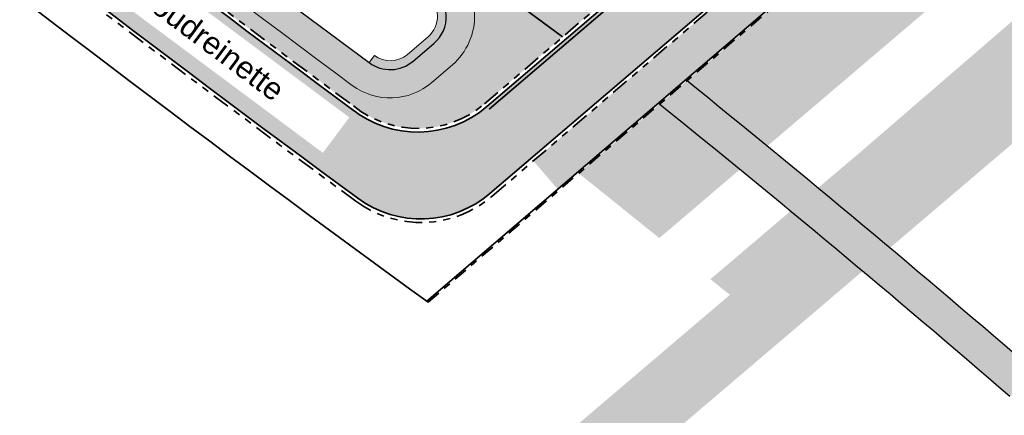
# Model space of a CAD drawing. Header units: metres. Extents: x 104013 to 108981, y 427946 to 428479.
# Tile 7 of 256: x 104446 to 104501, y 428126 to 428148. Entities that reach past the tile are written whole.
import ezdxf

# ---------------------------------------------------------------- set-up
doc = ezdxf.new("R2010")
doc.units = ezdxf.units.M
doc.linetypes.add('VH-OPSLUITBAND', pattern=[10, 4, -2, 2, -2])
doc.linetypes.add('VH-TROTTOIRBAND', pattern=[15, 5, -2, 2, -2, 2, -2])
for name, color, linetype, true_color in [('_BUURTONTSLUITINGSWEG', 30, 'Continuous', 0xff7f00), ('N-WE-VH-RITTERTEGEL', 7, 'Continuous', 0xa5cd98), ('N-WE-VH-VERHARDING-AP_GROEN1', 7, 'Continuous', 0xdbffb8), ('N-WE-VH-VERHARDING-AP_RIJBAAN-ELEMENT', 7, 'Continuous', 0x7f4f3f), ('N-WE-VH-VERHARDING-AP_VOETPAD (TEGELS)', 7, 'Continuous', 0xdbdbdb)]:
    doc.layers.add(name, color=color, linetype=linetype, true_color=true_color)
for name, color, linetype, lineweight in [('B-WE-OG-BEBOUWING_STRAATNAAM-T35', 50, 'Continuous', 35), ('N-WE-GR-GRAS_NATUURLIJKE OEVER-V', 170, 'Continuous', 18), ('N-WE-GW-WATERGANG-G', 90, 'Continuous', 18), ('N-WE-VH-GOOT-G', 170, 'Continuous', 35), ('N-WE-VH-KANTOPSLUITING_OPSLUITBAND-G', 150, 'VH-OPSLUITBAND', 35), ('N-WE-VH-KANTOPSLUITING_TROTTOIRBAND-G', 210, 'VH-TROTTOIRBAND', 35), ('N-WE-VH-VERHARDING-G', 7, 'Continuous', 35)]:
    doc.layers.add(name, color=color, linetype=linetype, lineweight=lineweight)
doc.layers.add('N-WE-GR-GRAS_KRUIDENRIJK-V', color=7, linetype='Continuous', lineweight=18, true_color=0xa5cd98)
doc.layers.add('N-WE-VH-VERHARDING_HALFVERHARDING-V', color=7, linetype='Continuous', lineweight=18, true_color=0xd7aa8c)
doc.layers.add('N-XX-OG-WATER_SLOOT-GV', color=160, linetype='Continuous')
doc.styles.add('NLCS-ISO-M500-T25', font='NLCS-ISO.ttf', dxfattribs={"height": 1.25})

msp = doc.modelspace()

# ---------------------------------------------------------------- hatches: boundary and pattern name
at = {"layer": '_BUURTONTSLUITINGSWEG'}
h = msp.add_hatch(color=256, dxfattribs=at)
h.dxf.hatch_style = 1
edge = h.paths.add_edge_path()
edge.add_arc((104364.2963893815, 428235.4185578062), 6.00000000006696, 204.5982112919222, 226.7316953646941, ccw=False)
edge.add_line((104358.840894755, 428232.9210433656), (104357.4151924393, 428236.0353041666))
edge.add_line((104357.4151924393, 428236.0353041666), (104356.001, 428239.088))
edge.add_line((104356.001, 428239.088), (104352.268, 428237.699))
edge.add_line((104352.268, 428237.699), (104353.8519158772, 428234.209263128))
edge.add_line((104353.8519158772, 428234.209263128), (104355.0381302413, 428231.6181325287))
edge.add_arc((104364.1306212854, 428235.7806565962), 10.00000000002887, 204.5982112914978, 226.7183620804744)
edge.add_arc((105450.9234145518, 429389.7979109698), 1595.204844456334, 226.7183620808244, 227.9174223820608)
edge.add_arc((105113.7158678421, 429019.9443237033), 1094.7128209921, 228.0426349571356, 229.2308489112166)
edge.add_arc((105113.6706884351, 429019.8873391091), 1094.64016116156, 229.2306921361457, 233.642851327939)
edge.add_arc((104468.3065735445, 428143.164714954), 6.000000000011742, 233.6428513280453, 310.5871998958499)
edge.add_line((104472.2102010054, 428138.6082149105), (104472.8850159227, 428139.1863397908))
edge.add_line((104472.8850159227, 428139.1863397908), (104474.5369036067, 428140.6015387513))
edge.add_line((104474.5369036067, 428140.6015387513), (104472.032075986, 428143.5252929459))
edge.add_arc((104468.1284485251, 428148.0817929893), 5.999999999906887, 233.48131564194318, 310.58719989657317, ccw=False)
edge.add_arc((105113.6706884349, 429019.8873391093), 1090.790161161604, 229.2306921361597, 233.4813156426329, ccw=False)
edge.add_arc((105113.7162041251, 429019.9447056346), 1090.86332984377, 228.0428561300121, 229.2308491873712, ccw=False)
edge.add_arc((105450.9234144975, 429389.7979109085), 1591.354844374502, 226.7316953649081, 227.917270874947, ccw=False)
h = msp.add_hatch(color=256, dxfattribs=at)
h.dxf.hatch_style = 1
h.paths.add_polyline_path([(104485.8052603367, 428159.9707093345, -0.004335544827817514), (104470.9866966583, 428170.9887540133), (104467.866372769, 428168.5227726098, 0.003438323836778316), (104479.6368958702, 428159.7210465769, -0.482442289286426), (104479.9804911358, 428150.3348290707), (104472.032075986, 428143.5252929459), (104474.5369036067, 428140.6015387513), (104486.170741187, 428150.5684360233, 0.4838372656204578)])
at = {"layer": 'N-WE-GR-GRAS_KRUIDENRIJK-V'}
h = msp.add_hatch(color=256, dxfattribs=at)
h.dxf.hatch_style = 1
h.paths.add_polyline_path([(104490.745556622, 428138.9187444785), (104491.839434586, 428138.0101793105), (104503.420913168, 428147.9715923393), (104513.4977314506, 428156.667638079), (104528.9625046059, 428169.8530495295), (104545.519, 428183.908), (104562.1582586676, 428198.2504321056), (104581.3156361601, 428214.5130145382), (104605.1613550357, 428235.0267259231), (104634.4787044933, 428259.8237365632), (104636.2114400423, 428261.3034332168), (104635.2245460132, 428262.4590933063), (104623.0280564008, 428252.0437100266), (104597.9056275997, 428230.7204395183), (104574.5926774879, 428210.6978547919), (104545.9073408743, 428186.1494647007), (104521.1332757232, 428165.0536570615), (104502.7850242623, 428149.2731918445), (104492.8662943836, 428140.7107549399)])
h.paths.add_polyline_path([(104484.6679158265, 428133.7576747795), (104485.7632157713, 428132.8758115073), (104490.2879859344, 428136.6992146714), (104489.1935888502, 428137.6073411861)])
h = msp.add_hatch(color=256, dxfattribs=at)
h.dxf.hatch_style = 1
edge = h.paths.add_edge_path()
edge.add_arc((104373.2366984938, 428241.0141514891), 5.800000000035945, 46.82898305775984, 62.57327244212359)
edge.add_line((104375.9082590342, 428246.1622350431), (104368.0113809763, 428250.2602625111))
edge.add_arc((104344.5646627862, 428263.4504097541), 26.90220396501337, 314.8520581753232, 330.639706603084, ccw=False)
edge.add_arc((105113.7162214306, 429019.9447252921), 1079.013356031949, 225.9533028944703, 233.8685480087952)
edge.add_line((104477.4869942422, 428148.4619698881), (104479.8503702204, 428150.4867124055))
edge.add_arc((104476.076863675, 428154.8913291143), 5.799999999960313, 310.5871998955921, 413.6057078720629)
edge.add_arc((105113.7162214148, 429019.9447252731), 1068.863356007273, 229.2308492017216, 233.6057078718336, ccw=False)
edge.add_arc((105113.7131756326, 429019.9412296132), 1068.858719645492, 228.0441306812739, 229.2308504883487, ccw=False)
edge.add_arc((105450.9912384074, 429389.8715983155), 1569.454989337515, 226.8290177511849, 227.9163463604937, ccw=False)
edge = h.paths.add_edge_path(flags=16)
edge.add_arc((104372.3336519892, 428241.6882637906), 1.999999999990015, 135.6742010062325, 226.3900037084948, ccw=False)
edge.add_line((104370.9028956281, 428243.0857387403), (104371.9510837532, 428244.1588898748))
edge.add_arc((104373.3818401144, 428242.761414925), 2.000000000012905, 46.39100407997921, 135.6742010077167, ccw=False)
edge.add_arc((105113.7162214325, 429019.944725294), 1071.363356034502, 226.3910040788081, 233.5858178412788)
edge.add_arc((104476.5483053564, 428156.1589064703), 1.999999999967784, -49.41280010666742, 53.585817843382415, ccw=False)
edge.add_line((104477.8495145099, 428154.6400731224), (104476.6804758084, 428153.6385387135))
edge.add_arc((104475.3792666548, 428155.1573720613), 2.000000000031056, 233.5673608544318, 310.5871998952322, ccw=False)
edge.add_arc((105113.7162214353, 429019.9447252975), 1076.863356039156, 226.3900037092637, 233.56736085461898, ccw=False)
h = msp.add_hatch(color=256, dxfattribs=at)
h.dxf.hatch_style = 1
edge = h.paths.add_edge_path()
edge.add_arc((104344.5646627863, 428263.4504097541), 26.90220396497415, 295.60507172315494, 311.6534256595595, ccw=False)
edge.add_line((104356.1908692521, 428239.1901562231), (104359.0227445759, 428233.0042938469))
edge.add_arc((104364.4931170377, 428234.9317338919), 5.799999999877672, 199.4094835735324, 222.01503300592)
edge.add_arc((105450.9234144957, 429389.7979109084), 1591.35484437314, 226.7316953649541, 227.9172708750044)
edge.add_arc((105113.7162041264, 429019.9447056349), 1090.863329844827, 228.042856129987, 229.2308491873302)
edge.add_arc((105111.6248389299, 429021.6469501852), 1090.790161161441, 229.3724342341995, 233.6226808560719)
edge.add_arc((104468.1284485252, 428148.0817929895), 5.799999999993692, 233.4813156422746, 310.5871998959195)
edge.add_line((104471.9019550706, 428143.6771762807), (104476.3367765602, 428147.4765597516))
edge.add_arc((105110.0845238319, 429015.9217576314), 1075.096864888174, 225.9395888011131, 233.8799071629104, ccw=False)
edge = h.paths.add_edge_path(flags=16)
edge.add_arc((105113.71622143, 429019.944725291), 1082.663356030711, 226.3835360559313, 233.4480644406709)
edge.add_arc((104467.7436629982, 428148.6158266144), 2.000000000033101, -49.41280010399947, 53.448064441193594, ccw=False)
edge.add_line((104469.0448721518, 428147.0969932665), (104467.8764771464, 428146.0960103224))
edge.add_arc((104466.5752679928, 428147.6148436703), 2.000000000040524, 233.42999970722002, 310.58719989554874, ccw=False)
edge.add_arc((105113.7162214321, 429019.9447252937), 1088.163356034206, 226.3825564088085, 233.4299997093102, ccw=False)
edge.add_arc((104364.43730872, 428233.6038660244), 1.999999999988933, 135.6742010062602, 226.3825564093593, ccw=False)
edge.add_line((104363.0065523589, 428235.0013409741), (104364.0547387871, 428236.0744903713))
edge.add_arc((104365.4854951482, 428234.6770154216), 1.999999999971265, 46.383536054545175, 135.6742010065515, ccw=False)
at = {"layer": 'N-WE-GR-GRAS_NATUURLIJKE OEVER-V'}
h = msp.add_hatch(color=256, dxfattribs=at)
h.dxf.hatch_style = 1
h.paths.add_polyline_path([(104415.5472050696, 428192.4666487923), (104415.148842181, 428192.1485713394, 0.01574717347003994), (104468.6369897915, 428149.8208026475, -0.4815946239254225), (104468.7195698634, 428147.4767016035), (104467.5511748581, 428146.4757186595, -0.3499853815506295), (104465.6815613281, 428146.4101493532), (104465.3836591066, 428146.0085845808, 0.3499853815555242), (104467.8764771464, 428146.0960103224), (104469.0448721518, 428147.0969932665, 0.4815946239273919), (104468.9347653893, 428150.2224613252, -0.01572423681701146)])
at = {"layer": 'N-WE-VH-RITTERTEGEL'}
h = msp.add_hatch(color=256, dxfattribs=at)
h.dxf.hatch_style = 1
edge = h.paths.add_edge_path()
edge.add_arc((104006.7206242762, 427555.0583279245), 758.4016885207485, 50.62164854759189, 51.06416072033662)
edge.add_line((104483.3379654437, 428144.9812307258), (104490.7924723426, 428151.3676276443))
edge.add_line((104490.7924723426, 428151.3676276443), (104491.7109224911, 428150.6819238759))
edge.add_arc((104495.3004147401, 428155.489786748), 6.000000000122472, 233.2554266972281, 309.9531340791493)
edge.add_line((104499.153379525, 428150.8903669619), (104487.8798535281, 428141.282617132))
edge = h.paths.add_edge_path()
edge.add_arc((104006.7206260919, 427555.0583301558), 756.4016856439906, 50.64886081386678, 51.09217704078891)
edge.add_line((104481.7933111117, 428143.6579003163), (104477.228649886, 428139.7472810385))
edge.add_line((104477.228649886, 428139.7472810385), (104481.7792495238, 428136.0834383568))
edge.add_line((104481.7792495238, 428136.0834383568), (104486.3332331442, 428139.9645253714))
at = {"layer": 'N-WE-VH-VERHARDING-AP_GROEN1'}
h = msp.add_hatch(color=256, dxfattribs=at)
h.dxf.hatch_style = 1
h.paths.add_polyline_path([(104634.4787044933, 428259.8237365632), (104636.8768554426, 428257.0912380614), (104610.1913871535, 428234.2419719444), (104562.1279249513, 428193.0457581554), (104512.9748697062, 428151.0116261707), (104456.56775779, 428102.9269247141), (104454.06659332, 428105.8609860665), (104486.7927435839, 428133.7457562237), (104514.9812805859, 428157.94289619), (104529.7364033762, 428170.5187765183), (104546.6761082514, 428184.9642625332), (104573.9512437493, 428208.1849829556), (104599.5802951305, 428230.3036239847), (104632.5781187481, 428258.1739839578)])
at = {"layer": 'N-WE-VH-VERHARDING-AP_RIJBAAN-ELEMENT'}
h = msp.add_hatch(color=256, dxfattribs=at)
h.dxf.hatch_style = 1
h.paths.add_polyline_path([(104485.8052603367, 428159.9707093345, -0.004335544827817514), (104470.9866966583, 428170.9887540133), (104467.866372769, 428168.5227726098, 0.003438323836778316), (104479.6368958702, 428159.7210465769, -0.482442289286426), (104479.9804911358, 428150.3348290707), (104472.032075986, 428143.5252929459), (104474.5369036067, 428140.6015387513), (104486.170741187, 428150.5684360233, 0.4838372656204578)])
at = {"layer": 'N-WE-VH-VERHARDING-AP_VOETPAD (TEGELS)'}
h = msp.add_hatch(color=256, dxfattribs=at)
h.dxf.hatch_style = 1
h.paths.add_polyline_path([(104494.8459099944, 428155.6081155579), (104495.4005947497, 428155.4471608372), (104495.4136978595, 428155.4583864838), (104495.0973490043, 428156.0455854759), (104495.5348281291, 428155.7765090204, -0.001427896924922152), (104490.8843560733, 428159.1216269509), (104488.6903357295, 428156.1210380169), (104488.3938793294, 428156.0750640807, -0.259678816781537), (104486.3008621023, 428150.4165526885), (104474.667024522, 428140.4496554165), (104476.0332941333, 428138.8548804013), (104494.8638866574, 428154.987354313), (104494.7527874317, 428155.021724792), (104494.8934200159, 428155.0126560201), (104495.2059620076, 428155.2804158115), (104495.1997919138, 428155.2823429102), (104495.2503100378, 428155.318409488), (104495.3216372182, 428155.3795166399)])
at = {"layer": 'N-WE-VH-VERHARDING_HALFVERHARDING-V'}
h = msp.add_hatch(color=256, dxfattribs=at)
h.paths.add_polyline_path([(104363.5382122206, 428244.3786243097, -0.01395757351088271), (104362.4444919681, 428243.3496563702, 0.00635982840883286), (104382.4412167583, 428224.4914079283), (104383.4345957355, 428225.6157193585, -0.006336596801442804)])
h.paths.add_polyline_path([(104383.4345957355, 428225.6157193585), (104382.4412167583, 428224.4914079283, 0.02811888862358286), (104476.3166098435, 428147.4592825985), (104477.4869942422, 428148.4619698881, -0.02820773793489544)])
msp.add_hatch(color=256, dxfattribs=at).paths.add_polyline_path([(104483.3379654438, 428144.9812307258), (104481.7933111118, 428143.6579003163, -0.008524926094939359), (104501.5838423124, 428127.1194346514), (104503.1228716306, 428128.4324902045, 0.008503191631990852)])

# ---------------------------------------------------------------- linework, layer by layer
for radius, start, end in [(758.4016853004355, 49.11541971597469, 51.07184371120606), (756.4016853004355, 49.13845522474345, 51.09988104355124)]:
    msp.add_arc((104006.7206263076, 427555.0583304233), radius, start, end)
at = {"layer": 'N-WE-GR-GRAS_NATUURLIJKE OEVER-V'}
msp.add_lwpolyline([(104465.3836591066, 428146.0085845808), (104465.6815613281, 428146.4101493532, 0.3499853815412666), (104467.551174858, 428146.4757186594), (104468.7195698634, 428147.4767016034, 0.4815946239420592), (104468.6369897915, 428149.8208026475, -0.0308345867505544), (104366.5202365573, 428235.7629759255, 0.4105921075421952), (104364.4124278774, 428235.7251216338), (104363.3642414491, 428234.6519722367, 0.4178392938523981), (104363.4025487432, 428232.5179232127), (104363.0576287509, 428232.1559422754)], format="xyb", dxfattribs=at)
at = {"layer": 'N-WE-GW-WATERGANG-G'}
msp.add_lwpolyline([(104361.8871719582, 428230.9577439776, 0.004968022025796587), (104385.1290603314, 428209.5467237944, 0.005183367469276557), (104402.0866611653, 428194.615978, 0.01832581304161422), (104464.4303719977, 428144.7235773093, 0.349985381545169), (104468.9174444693, 428144.8809436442), (104470.0858394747, 428145.8819265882, 0.4731105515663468), (104469.9145931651, 428151.5500342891, -0.03083247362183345), (104368.0074227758, 428237.3156538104, 0.4012783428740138), (104362.9101336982, 428237.192470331), (104361.86194727, 428236.1193209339, 0.4016784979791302)], format="xyb", close=True, dxfattribs=at)
at = {"layer": 'N-WE-VH-GOOT-G', "ltscale": 0.2}
msp.add_lwpolyline([(104472.1621969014, 428143.3734096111), (104480.1106120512, 428150.1829457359)], dxfattribs=at)
at = {"layer": 'N-WE-VH-KANTOPSLUITING_OPSLUITBAND-G', "ltscale": 0.2, "flags": 128}
msp.add_lwpolyline([(104468.7181595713, 428132.456206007), (104495.7550186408, 428155.6191215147)], dxfattribs=at)
at = {"layer": 'N-WE-VH-KANTOPSLUITING_TROTTOIRBAND-G', "ltscale": 0.2, "flags": 128}
for points in [[(104356.1920228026, 428239.1876364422), (104359.0227445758, 428233.004293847, 0.09687691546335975), (104360.3209785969, 428231.1952760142, 0.005173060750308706), (104384.5266098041, 428208.8781025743, 0.005183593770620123), (104401.4989495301, 428193.9343659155, 0.0185489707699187), (104464.6769561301, 428143.420548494, 0.0185489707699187)], [(104464.6311097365, 428138.1716231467, -0.01925405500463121), (104398.7236361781, 428190.7156494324, -0.005184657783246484), (104381.681703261, 428205.7207257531, -0.004339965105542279), (104361.2885598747, 428224.4599766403, -0.004339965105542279)]]:
    msp.add_lwpolyline(points, format="xyb", dxfattribs=at)
for points in [[(104471.9019550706, 428143.6771762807), (104479.8503702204, 428150.4867124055)], [(104472.3403219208, 428138.4563315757), (104486.3008621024, 428150.4165526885)]]:
    msp.add_lwpolyline(points, dxfattribs=at)
at = {"layer": 'N-WE-VH-KANTOPSLUITING_TROTTOIRBAND-G', "ltscale": 0.2}
for centre, radius, start, end in [((104468.1284485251, 428148.0817929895), 5.8, 231.2989733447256, 310.5871998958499), ((104468.3065735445, 428143.164714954), 6.2, 233.6428513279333, 310.587199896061)]:
    msp.add_arc(centre, radius, start, end, dxfattribs=at)
at = {"layer": 'N-WE-VH-VERHARDING-G', "flags": 128}
for points in [[(104356.0101729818, 428239.1043859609), (104358.8408947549, 428232.9210433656, 0.09687691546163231), (104360.1838954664, 428231.0496456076, 0.005173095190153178), (104384.3927318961, 428208.7295200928, 0.005183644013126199), (104401.3683469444, 428193.7828965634, 0.01854897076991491), (104464.557939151, 428143.2598159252, -0.01854897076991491)], [(104353.1574369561, 428235.7262617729), (104355.0381302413, 428231.6181325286, 0.09681819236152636), (104357.2747704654, 428228.5007314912, 0.005231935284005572), (104381.8155812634, 428205.8693081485, 0.005184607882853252), (104398.8542391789, 428190.8671184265, 0.01925405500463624), (104464.7496730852, 428138.3326906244, -0.01925405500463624)]]:
    msp.add_lwpolyline(points, format="xyb", dxfattribs=at)
at = {"layer": 'N-WE-VH-VERHARDING-G', "ltscale": 0.2, "flags": 128}
msp.add_lwpolyline([(104468.7181595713, 428132.456206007, -0.0003118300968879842), (104467.6720881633, 428133.2177709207, -0.0204822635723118), (104397.287003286, 428189.0494903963, -0.005185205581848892), (104380.2090449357, 428204.0863196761, -0.004340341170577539), (104359.7859966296, 428222.853021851)], format="xyb", dxfattribs=at)
for points in [[(104468.635021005, 428132.5166598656), (104495.6712190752, 428155.6790090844)], [(104472.032075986, 428143.5252929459), (104479.9804911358, 428150.3348290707)], [(104472.2102010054, 428138.6082149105), (104486.170741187, 428150.5684360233)]]:
    msp.add_lwpolyline(points, dxfattribs=at)
at = {"layer": 'N-WE-VH-VERHARDING-G', "ltscale": 0.2}
for centre, radius, start, end in [((105113.7162214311, 429019.9447252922), 1080.513356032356, 225.9495511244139, 233.849773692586), ((104468.3065735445, 428143.164714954), 6, 233.6428513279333, 310.587199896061)]:
    msp.add_arc(centre, radius, start, end, dxfattribs=at)
at = {"layer": 'N-WE-VH-VERHARDING-G'}
msp.add_arc((104468.1284485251, 428148.0817929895), 6, 231.2989733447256, 310.5871998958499, dxfattribs=at)
at = {"layer": 'N-XX-OG-WATER_SLOOT-GV'}
msp.add_lwpolyline([(104467.8764771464, 428146.0960103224), (104469.0448721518, 428147.0969932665, 0.4815946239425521), (104468.9347653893, 428150.2224613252, -0.03083458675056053), (104366.8651503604, 428236.1249627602, 0.4105921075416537), (104364.0547387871, 428236.0744903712), (104363.0065523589, 428235.0013409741, 0.4178392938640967), (104363.0576287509, 428232.1559422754, 0.0307599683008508), (104465.3836591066, 428146.0085845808, 0.3499853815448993)], format="xyb", close=True, dxfattribs=at)

# ---------------------------------------------------------------- next in the draw order: texts
at = {"layer": 'B-WE-OG-BEBOUWING_STRAATNAAM-T35', "insert": (104452.6443527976, 428150.7940574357), "char_height": 1.25, "width": 13.40282886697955, "attachment_point": 1, "rotation": 323.28678092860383, "style": 'NLCS-ISO-M500-T25', "bg_fill": 2}
msp.add_mtext('{\\fArial|b0|i0|c0|p34;Goudreinette}', dxfattribs=at)

doc.saveas('drawing.dxf')
